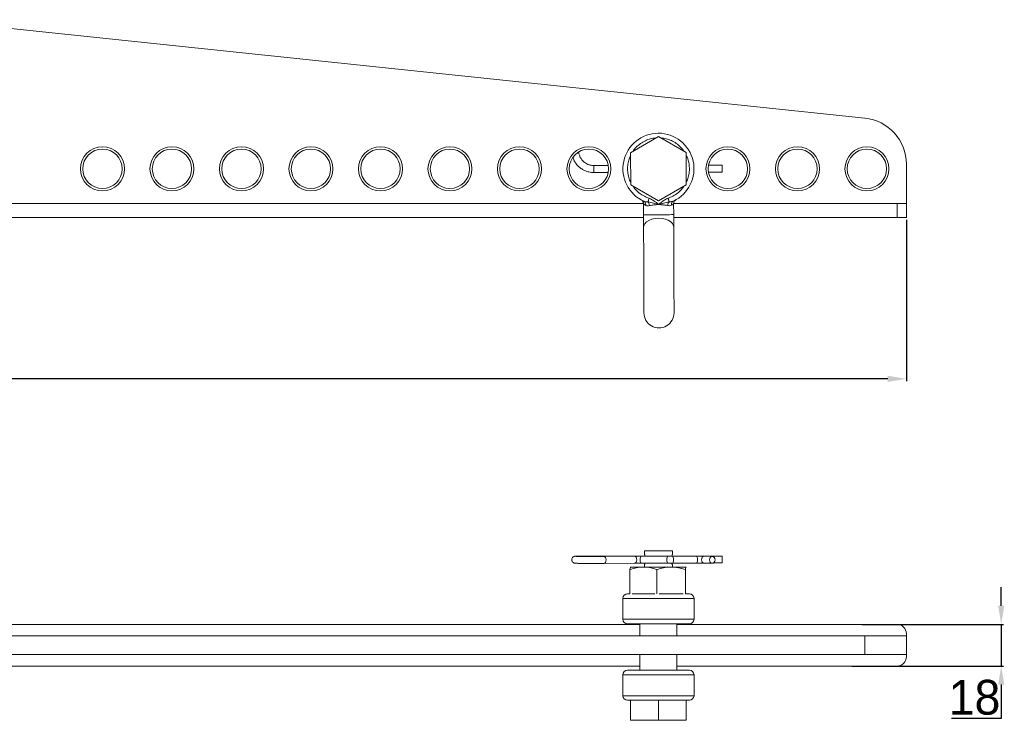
# Model space of a CAD drawing. Header units: millimetres. Extents: x 249 to 2086, y 62 to 446.
# Tile 2 of 6: x 806 to 1231, y 73 to 375. Entities that reach past the tile are written whole.
import ezdxf

# ---------------------------------------------------------------- set-up
doc = ezdxf.new("R2010")
doc.units = ezdxf.units.MM
doc.header["$PDSIZE"] = -1
doc.dimstyles.new('ISO-25', dxfattribs={"dimtxt": 2.5, "dimasz": 2.5, "dimexe": 1.25, "dimexo": 0.625, "dimtad": 1, "dimtxsty": 'Standard', "dimcen": 2.5, "dimadec": 0, "dimazin": 0, "dimtfac": 1, "dimtmove": 0, "dimatfit": 3, "dimfxl": 0, "dimarcsym": 0})

# ---------------------------------------------------------------- blocks, each defined once
blk = doc.blocks.new('*D4')
at = {"color": 0, "lineweight": -2}
for p, q in [((328.76, 288.72), (328.76, 219.1)), ((1188.76, 288.72), (1188.76, 219.1)), ((1180.76, 220.1), (336.76, 220.1))]:
    blk.add_line(p, q, dxfattribs=at)
at = {"color": 0}
for points in [[(336.76, 221.43), (336.76, 218.76), (328.76, 220.1)], [(1180.76, 221.43), (1180.76, 218.76), (1188.76, 220.1)]]:
    blk.add_solid(points, dxfattribs=at)
at = {"layer": 'Defpoints', "color": 0}
for p in [(328.76, 289.72), (1188.76, 289.72), (328.76, 220.1)]:
    blk.add_point(p, dxfattribs=at)
at = {"color": 0, "insert": (758.76, 229.12), "char_height": 15, "attachment_point": 5}
blk.add_mtext('860', dxfattribs=at)
blk = doc.blocks.new('*D7')
at = {"color": 0, "lineweight": -2}
for p, q in [((1229.72, 122.16), (1229.72, 130.16)), ((1169.66, 114.16), (1230.72, 114.16)), ((1229.72, 114.16), (1229.72, 96.16)), ((1165.21, 96.16), (1230.72, 96.16)), ((1229.72, 88.16), (1229.72, 73.58)), ((1229.72, 73.58), (1208.19, 73.58))]:
    blk.add_line(p, q, dxfattribs=at)
at = {"color": 0}
for points in [[(1228.38, 122.16), (1231.05, 122.16), (1229.72, 114.16)], [(1228.38, 88.16), (1231.05, 88.16), (1229.72, 96.16)]]:
    blk.add_solid(points, dxfattribs=at)
at = {"layer": 'Defpoints', "color": 0}
for p in [(1168.66, 114.16), (1164.21, 96.16), (1229.72, 96.16)]:
    blk.add_point(p, dxfattribs=at)
at = {"color": 0, "insert": (1218.19, 82.6), "char_height": 15, "attachment_point": 5}
blk.add_mtext('18', dxfattribs=at)

msp = doc.modelspace()

# ---------------------------------------------------------------- linework, layer by layer
at = {"color": 7, "linetype": 'Continuous', "lineweight": 15}
for p, q in [((1170.84, 332.6), (765.27, 375.04)), ((1069.74, 317.61), (1081.71, 324.58)), ((1081.71, 324.58), (1093.74, 317.7)), ((1069.79, 303.75), (1069.74, 317.61)), ((1093.74, 317.7), (1093.79, 303.84)), ((1060.14, 312.15), (1053.82, 312.13)), ((1109.32, 312.32), (1103.41, 312.3)), ((1188.76, 295.72), (1188.76, 312.71)), ((1053.83, 309.13), (1060.11, 309.15)), ((1103.38, 309.3), (1109.33, 309.32)), ((1081.81, 296.87), (1069.79, 303.75)), ((1093.79, 303.84), (1081.81, 296.87)), ((442.3, 295.72), (1075.3, 295.72)), ((1074.67, 297.08), (1074.71, 297)), ((1075.32, 295.58), (1075.33, 290.88)), ((1088.33, 290.93), (1088.32, 295.63)), ((1088.33, 295.72), (1184.76, 295.72)), ((1088.68, 297.02), (1088.52, 296.94)), ((1184.76, 289.72), (1184.76, 295.72)), ((1184.76, 295.72), (1188.76, 295.72)), ((1188.76, 295.72), (1188.76, 289.72)), ((442.29, 289.72), (1075.34, 289.72)), ((1088.34, 289.72), (1184.76, 289.72)), ((1188.76, 289.72), (1184.76, 289.72)), ((1075.76, 145.88), (1075.76, 144.38)), ((1087.76, 145.88), (1075.76, 145.88)), ((1087.76, 144.38), (1087.76, 145.88)), ((1075.99, 143.63), (1053.83, 143.63)), ((1058.31, 143.45), (1058.29, 143.45)), ((1071.46, 143.56), (1058.31, 143.45)), ((1058.33, 140.45), (1071.49, 140.56)), ((1073.35, 140.57), (1074.29, 140.57)), ((1074.29, 140.57), (1085.83, 140.52)), ((1085.84, 143.52), (1074.3, 143.57)), ((1086.78, 143.52), (1085.84, 143.52)), ((1086.78, 140.52), (1087.75, 140.52)), ((1109.33, 143.63), (1087.52, 143.63)), ((1098.16, 143.57), (1087.74, 143.52)), ((1087.75, 140.52), (1098.17, 140.57)), ((1099.13, 143.57), (1098.16, 143.57)), ((1101.51, 140.56), (1104.96, 140.5)), ((1105.01, 143.5), (1101.56, 143.56)), ((1105.47, 140.63), (1109.33, 140.63)), ((1069.45, 127.32), (1069.45, 137.79)), ((1069.76, 138.87), (1069.75, 138.86)), ((1069.78, 138.87), (1075.27, 138.87)), ((1073.76, 138.88), (1073.76, 138.87)), ((1089.76, 138.88), (1073.76, 138.88)), ((1075.27, 138.87), (1087.26, 138.87)), ((1075.76, 139.88), (1075.76, 138.88)), ((1081.1, 127.32), (1081.1, 137.79)), ((1087.26, 138.87), (1093.75, 138.87)), ((1087.76, 138.88), (1087.76, 139.88)), ((1089.76, 138.87), (1089.76, 138.88)), ((1093.42, 127.32), (1093.42, 137.79)), ((1093.78, 138.84), (1093.75, 138.87)), ((1093.78, 138.86), (1093.76, 138.87)), ((1066.41, 125.38), (1066.41, 116.38)), ((1094.08, 127.32), (1094.08, 127.38)), ((1097.11, 116.38), (1097.11, 125.38)), ((1073.76, 114.16), (771.16, 114.16)), ((1068.41, 114.38), (1095.11, 114.38)), ((1073.76, 114.38), (1073.76, 109.16)), ((1089.76, 109.16), (1089.76, 114.38)), ((1184.76, 114.16), (1089.76, 114.16)), ((1170.84, 109.16), (765.27, 109.16)), ((1170.84, 101.16), (1170.84, 109.16)), ((1170.84, 109.16), (1188.76, 109.16)), ((1188.76, 109.16), (1188.76, 110.16)), ((1188.76, 109.16), (1188.76, 101.16)), ((1170.84, 101.16), (765.27, 101.16)), ((1073.76, 101.16), (1073.76, 94.38)), ((1089.76, 94.38), (1089.76, 101.16)), ((1188.76, 101.16), (1170.84, 101.16)), ((1188.76, 100.16), (1188.76, 101.16)), ((771.16, 96.16), (1073.76, 96.16)), ((1095.11, 94.38), (1068.41, 94.38)), ((1089.76, 96.16), (1184.76, 96.16)), ((1066.41, 92.38), (1066.41, 83.38)), ((1097.11, 83.38), (1097.11, 92.38)), ((1068.41, 81.38), (1095.11, 81.38)), ((1069.74, 81.38), (1069.74, 72.88)), ((1069.74, 81.38), (1081.71, 81.38)), ((1081.71, 81.38), (1081.71, 72.88)), ((1081.71, 81.38), (1093.74, 81.38)), ((1093.74, 81.38), (1093.74, 72.88)), ((1093.79, 81.38), (1093.79, 72.88)), ((1069.74, 72.88), (1081.71, 72.88)), ((1081.71, 72.88), (1093.74, 72.88)), ((1093.74, 72.88), (1093.79, 72.88))]:
    msp.add_line(p, q, dxfattribs=at)
at = {"color": 8, "linetype": 'Continuous', "lineweight": 15}
for p, q in [((1066.41, 125.38), (1097.11, 125.38)), ((1066.41, 116.38), (1097.11, 116.38)), ((1066.41, 92.38), (1097.11, 92.38)), ((1066.41, 83.38), (1097.11, 83.38))]:
    msp.add_line(p, q, dxfattribs=at)
at = {"color": 8, "linetype": 'Continuous', "lineweight": 15, "flags": 128}
for points in [[(1053.82, 312.13), (1053.82, 312.12), (1053.82, 312), (1053.82, 311.67), (1053.82, 311.18), (1053.83, 310.61), (1053.83, 310.03), (1053.83, 309.55), (1053.83, 309.23), (1053.83, 309.13), (1053.83, 309.13)], [(1088.33, 290.93), (1088.32, 290.93), (1088.06, 290.93), (1087.46, 290.93), (1086.56, 290.92), (1085.4, 290.92), (1084.06, 290.92), (1082.59, 290.91), (1081.08, 290.9), (1079.61, 290.9), (1078.26, 290.89), (1077.11, 290.89), (1076.2, 290.89), (1075.61, 290.89), (1075.34, 290.88), (1075.33, 290.88)], [(1081.84, 289.4), (1080.34, 289.29), (1078.92, 288.97), (1077.66, 288.46), (1076.63, 287.8), (1075.88, 287), (1075.45, 286.13), (1075.35, 285.45)], [(1088.35, 285.49), (1088.25, 286.17), (1087.82, 287.05), (1087.06, 287.83), (1086.02, 288.49), (1084.76, 288.99), (1083.34, 289.3), (1081.84, 289.4)], [(1053.83, 143.63), (1053.83, 143.63), (1053.83, 143.63)], [(1059.17, 141.94), (1059.1, 142.52), (1058.92, 143), (1058.64, 143.33), (1058.32, 143.45), (1058.31, 143.45)], [(1058.32, 140.45), (1058.64, 140.56), (1058.92, 140.88), (1059.1, 141.37), (1059.17, 141.94)], [(1074.29, 140.57), (1074.11, 140.68), (1073.96, 141), (1073.86, 141.48), (1073.82, 142.05), (1073.86, 142.63), (1073.96, 143.12), (1074.11, 143.45), (1074.29, 143.57), (1074.3, 143.57)], [(1085.36, 142.01), (1085.4, 142.58), (1085.5, 143.07), (1085.66, 143.4), (1085.84, 143.52), (1085.84, 143.52)], [(1085.83, 140.52), (1085.66, 140.63), (1085.5, 140.95), (1085.4, 141.43), (1085.36, 142.01)], [(1088.23, 142.01), (1088.19, 142.58), (1088.09, 143.07), (1087.93, 143.4), (1087.75, 143.52), (1087.74, 143.52)], [(1087.75, 140.52), (1087.93, 140.63), (1088.09, 140.95), (1088.19, 141.43), (1088.23, 142.01)], [(1098.64, 142.05), (1098.61, 142.63), (1098.5, 143.12), (1098.35, 143.45), (1098.16, 143.57), (1098.16, 143.57)], [(1098.17, 140.57), (1098.35, 140.68), (1098.5, 141), (1098.61, 141.48), (1098.64, 142.05)], [(1101.51, 140.56), (1101.07, 140.67), (1100.68, 140.99), (1100.42, 141.47), (1100.33, 142.04), (1100.42, 142.62), (1100.68, 143.11), (1101.07, 143.44), (1101.53, 143.56), (1101.56, 143.56)]]:
    msp.add_lwpolyline(points, dxfattribs=at)
at = {"color": 7, "linetype": 'Continuous', "lineweight": 15, "flags": 128}
for points in [[(1109.33, 309.32), (1109.33, 309.43), (1109.33, 309.75), (1109.33, 310.23), (1109.33, 310.81), (1109.32, 311.38), (1109.32, 311.87), (1109.32, 312.2), (1109.32, 312.32), (1109.32, 312.32)], [(1075.33, 290.88), (1075.34, 290.16), (1075.34, 289.43), (1075.34, 288.72), (1075.34, 288.02), (1075.35, 287.33), (1075.35, 286.68), (1075.35, 286.05), (1075.35, 285.45)], [(1088.35, 285.49), (1088.35, 286.09), (1088.35, 286.72), (1088.35, 287.38), (1088.34, 288.06), (1088.34, 288.76), (1088.34, 289.48), (1088.34, 290.2), (1088.33, 290.93)], [(1075.35, 285.45), (1075.36, 282.94), (1075.37, 280.24), (1075.38, 277.4), (1075.39, 274.45), (1075.4, 271.46), (1075.41, 268.46), (1075.42, 265.52), (1075.43, 262.68), (1075.44, 260), (1075.45, 257.51), (1075.46, 255.26), (1075.47, 253.28), (1075.47, 251.62), (1075.48, 250.29), (1075.48, 249.33), (1075.48, 248.75), (1075.48, 248.55)], [(1088.48, 248.6), (1088.48, 248.79), (1088.48, 249.38), (1088.48, 250.34), (1088.47, 251.66), (1088.47, 253.33), (1088.46, 255.3), (1088.45, 257.55), (1088.44, 260.04), (1088.43, 262.73), (1088.42, 265.57), (1088.41, 268.51), (1088.4, 271.5), (1088.39, 274.5), (1088.38, 277.44), (1088.37, 280.29), (1088.36, 282.99), (1088.35, 285.49)], [(1071.47, 143.56), (1071.83, 143.44), (1072.14, 143.11), (1072.34, 142.62), (1072.41, 142.05), (1072.34, 141.48), (1072.14, 140.99), (1071.83, 140.67), (1071.47, 140.56)], [(1103.78, 141.99), (1103.87, 142.56), (1104.13, 143.05), (1104.52, 143.38), (1104.98, 143.5), (1105.44, 143.39), (1105.83, 143.07), (1106.09, 142.58), (1106.19, 142.01), (1106.09, 141.44), (1105.83, 140.95), (1105.44, 140.62), (1104.98, 140.5), (1104.52, 140.61), (1104.13, 140.93), (1103.87, 141.42), (1103.78, 141.99)], [(1109.33, 142.15), (1109.33, 141.57), (1109.33, 141.08), (1109.33, 140.75), (1109.33, 140.63), (1109.32, 140.74), (1109.32, 141.06), (1109.32, 141.54), (1109.32, 142.11), (1109.32, 142.69), (1109.32, 143.18), (1109.32, 143.51), (1109.33, 143.63), (1109.33, 143.52), (1109.33, 143.2), (1109.33, 142.72), (1109.33, 142.15)]]:
    msp.add_lwpolyline(points, dxfattribs=at)
at = {"color": 7, "linetype": 'Continuous', "lineweight": 15}
for centre, radius in [((841.76, 310.72), 9.5), ((841.76, 310.72), 8.5), ((871.76, 310.72), 9.5), ((871.76, 310.72), 8.5), ((901.76, 310.72), 9.5), ((901.76, 310.72), 8.5), ((931.76, 310.72), 9.5), ((931.76, 310.72), 8.5), ((961.76, 310.72), 9.5), ((961.76, 310.72), 8.5), ((991.76, 310.72), 9.5), ((991.76, 310.72), 8.5), ((1021.76, 310.72), 9.5), ((1021.76, 310.72), 8.5), ((1051.76, 310.72), 9.5), ((1051.76, 310.72), 8.5), ((1111.76, 310.72), 9.5), ((1111.76, 310.72), 8.5), ((1141.76, 310.72), 9.5), ((1141.76, 310.72), 8.5), ((1171.76, 310.72), 9.5), ((1171.76, 310.72), 8.5)]:
    msp.add_circle(centre, radius, dxfattribs=at)
for centre, radius, start, end in [((1168.76, 312.71), 20, 0, 84.0257), ((1081.76, 310.72), 15.35, 294.7632, 245.6458), ((1081.98, 248.58), 6.5, 180.2045, 0.2045), ((1068.41, 125.38), 2, 90, 180), ((1095.11, 125.38), 2, 0, 90), ((1068.41, 116.38), 2, 180, 270), ((1095.11, 116.38), 2, 270, 360), ((1184.76, 110.16), 4, 0, 90), ((1184.76, 100.16), 4, 270, 0), ((1068.41, 92.38), 2, 90, 180), ((1095.11, 92.38), 2, 0, 90), ((1068.41, 83.38), 2, 180, 270), ((1095.11, 83.38), 2, 270, 360)]:
    msp.add_arc(centre, radius, start, end, dxfattribs=at)
msp.add_ellipse((1071.47, 142.06), major_axis=(-0.01, 1.5), ratio=0.595839, start_param=3.126584, end_param=6.268176, dxfattribs=at)
at = {"color": 8, "linetype": 'Continuous', "lineweight": 15}
for points, knots in [([(1070.78, 318.21), (1070.96, 318.5), (1071.58, 319.49), (1073.01, 320.88), (1074.99, 322.33), (1077.19, 323.33), (1079.11, 323.89), (1080.29, 323.96), (1080.69, 323.99)], [0, 0, 0, 0, 0.086297, 0.292849, 0.499402, 0.70252, 0.899093, 1, 1, 1, 1]), ([(1082.74, 323.99), (1083.14, 323.97), (1084.32, 323.91), (1086.25, 323.36), (1088.45, 322.37), (1090.44, 320.95), (1091.89, 319.56), (1092.51, 318.58), (1092.7, 318.29)], [0, 0, 0, 0, 0.100905, 0.29748, 0.500596, 0.70715, 0.913702, 1, 1, 1, 1]), ([(1069.78, 304.96), (1069.62, 305.26), (1069.08, 306.27), (1068.61, 308.16), (1068.34, 310.48), (1068.51, 312.75), (1068.96, 314.76), (1069.51, 315.93), (1069.74, 316.44)], [0, 0, 0, 0, 0.0860494, 0.289067, 0.4855462, 0.6729684, 0.8603908, 1, 1, 1, 1]), ([(1093.74, 316.52), (1093.98, 316.02), (1094.54, 314.85), (1095, 312.84), (1095.18, 310.58), (1094.94, 308.26), (1094.47, 306.37), (1093.94, 305.35), (1093.78, 305.04)], [0, 0, 0, 0, 0.13961, 0.327031, 0.514454, 0.710933, 0.913951, 1, 1, 1, 1]), ([(1077.73, 298), (1077.03, 298.26), (1075.6, 298.79), (1073.63, 300.06), (1071.97, 301.52), (1071.16, 302.67), (1070.81, 303.17)], [0, 0, 0, 0, 0.253405, 0.519053, 0.793544, 1, 1, 1, 1]), ([(1092.77, 303.25), (1092.42, 302.75), (1091.62, 301.59), (1089.97, 300.12), (1088.01, 298.83), (1086.58, 298.29), (1085.89, 298.03)], [0, 0, 0, 0, 0.206454, 0.480944, 0.746595, 1, 1, 1, 1]), ([(1076.3, 294.92), (1076.02, 295.11), (1075.46, 295.46), (1075.36, 295.54), (1075.32, 295.58)], [0, 0, 0, 0, 0.503138, 1, 1, 1, 1]), ([(1088.32, 295.62), (1088.32, 295.62), (1088.32, 295.62), (1088.16, 295.49), (1087.61, 295.14), (1087.33, 294.96)], [0, 0, 0, 0, 0.000003, 0.4969169, 1, 1, 1, 1])]:
    msp.add_open_spline(points, degree=3, knots=knots, dxfattribs=at)
at = {"color": 7, "linetype": 'Continuous', "lineweight": 15}
for points, knots in [([(1044.88, 315.45), (1044.99, 315.14), (1045.27, 314.31), (1046.02, 313.1), (1047.06, 311.87), (1048.27, 310.85), (1049.53, 310.1), (1050.71, 309.62), (1051.8, 309.32), (1052.81, 309.15), (1053.51, 309.13), (1053.83, 309.13)], [0, 0, 0, 0, 0.084287, 0.223444, 0.361411, 0.496985, 0.626781, 0.737246, 0.821472, 0.917776, 1, 1, 1, 1]), ([(1053.82, 312.13), (1053.32, 312.15), (1052.62, 312.2), (1051.62, 312.48), (1050.8, 312.83), (1049.89, 313.39), (1049.04, 314.15), (1048.28, 315.1), (1047.72, 316.24), (1047.4, 317.18), (1047.38, 317.73), (1047.37, 317.84)], [0, 0, 0, 0, 0.158819, 0.222777, 0.329362, 0.441147, 0.562315, 0.690538, 0.825127, 0.965744, 1, 1, 1, 1]), ([(1077.24, 296.45), (1077.27, 296.54), (1077.33, 296.73), (1077.45, 297.12), (1077.58, 297.54), (1077.68, 297.85), (1077.73, 298)], [0, 0, 0, 0, 0.249997, 0.499999, 0.749997, 1, 1, 1, 1]), ([(1081.82, 295.37), (1081.18, 295.88), (1079.9, 296.88), (1078.45, 297.63), (1077.73, 298)], [0, 0, 0, 0, 0.500717, 1, 1, 1, 1]), ([(1085.89, 298.03), (1085.4, 297.81), (1084.41, 297.37), (1083.14, 296.33), (1082.26, 295.69), (1081.82, 295.37)], [0, 0, 0, 0, 0.32463, 0.666613, 1, 1, 1, 1]), ([(1085.89, 298.03), (1085.94, 297.88), (1086.03, 297.57), (1086.17, 297.15), (1086.3, 296.77), (1086.36, 296.57), (1086.39, 296.48)], [0, 0, 0, 0, 0.250001, 0.5, 0.750004, 1, 1, 1, 1]), ([(1074.71, 297), (1074.8, 296.9), (1074.98, 296.71), (1075.17, 296.35), (1075.29, 295.97), (1075.31, 295.71), (1075.32, 295.58)], [0, 0, 0, 0, 0.249978, 0.499996, 0.749987, 1, 1, 1, 1]), ([(1077.24, 296.45), (1076.9, 296.45), (1076.24, 296.46), (1075.7, 296.65), (1075.43, 296.74)], [0, 0, 0, 0, 0.513807, 1, 1, 1, 1]), ([(1076.3, 294.92), (1076.31, 295.12), (1076.33, 295.51), (1076.16, 296.05), (1075.87, 296.49), (1075.58, 296.66), (1075.43, 296.74)], [0, 0, 0, 0, 0.250012, 0.499991, 0.749973, 1, 1, 1, 1]), ([(1077.94, 294.9), (1077.62, 294.82), (1077, 294.66), (1076.53, 294.84), (1076.3, 294.92)], [0, 0, 0, 0, 0.49978, 1, 1, 1, 1]), ([(1081.82, 295.37), (1081.1, 295.51), (1079.53, 295.82), (1078.04, 296.23), (1077.24, 296.45)], [0, 0, 0, 0, 0.45614, 1, 1, 1, 1]), ([(1077.94, 294.9), (1077.86, 295.23), (1077.71, 295.84), (1077.38, 296.26), (1077.24, 296.45)], [0, 0, 0, 0, 0.55898, 1, 1, 1, 1]), ([(1081.82, 295.37), (1081.12, 295.28), (1079.73, 295.08), (1078.53, 294.96), (1077.94, 294.9)], [0, 0, 0, 0, 0.501938, 1, 1, 1, 1]), ([(1086.39, 296.48), (1085.58, 296.25), (1084.1, 295.84), (1082.53, 295.52), (1081.82, 295.37)], [0, 0, 0, 0, 0.543853, 1, 1, 1, 1]), ([(1085.7, 294.92), (1085.41, 294.97), (1084.84, 295.06), (1083.55, 295.11), (1082.51, 295.27), (1081.82, 295.37)], [0, 0, 0, 0, 0.248831, 0.498935, 1, 1, 1, 1]), ([(1085.7, 294.92), (1085.78, 295.26), (1085.92, 295.87), (1086.25, 296.29), (1086.39, 296.48)], [0, 0, 0, 0, 0.558981, 1, 1, 1, 1]), ([(1087.33, 294.96), (1087.1, 294.87), (1086.64, 294.69), (1086.01, 294.85), (1085.7, 294.92)], [0, 0, 0, 0, 0.5002151, 1, 1, 1, 1]), ([(1088.19, 296.79), (1087.93, 296.69), (1087.39, 296.5), (1086.73, 296.48), (1086.39, 296.48)], [0, 0, 0, 0, 0.4862, 1, 1, 1, 1]), ([(1087.33, 294.96), (1087.32, 295.18), (1087.3, 295.62), (1087.51, 296.16), (1087.81, 296.56), (1088.06, 296.71), (1088.19, 296.79)], [0, 0, 0, 0, 0.279788, 0.55956, 0.779761, 1, 1, 1, 1]), ([(1088.52, 296.94), (1088.46, 296.91), (1088.29, 296.82), (1088.1, 296.73), (1087.98, 296.66)], [0, 0, 0, 0, 0.354263, 1, 1, 1, 1]), ([(1088.32, 295.62), (1088.33, 295.8), (1088.36, 296.15), (1088.57, 296.64), (1088.89, 297.07), (1089.18, 297.27), (1089.33, 297.37)], [0, 0, 0, 0, 0.25001, 0.500001, 0.749989, 1, 1, 1, 1]), ([(1053.8, 143.63), (1053.26, 143.63), (1052.51, 143.63), (1051.45, 143.63), (1050.58, 143.62), (1049.64, 143.62), (1048.75, 143.61), (1047.96, 143.6), (1047.28, 143.59), (1046.74, 143.58), (1046.32, 143.57), (1046.03, 143.56), (1045.82, 143.55), (1045.69, 143.54), (1045.52, 143.51), (1045.33, 143.46), (1045.13, 143.39), (1044.88, 143.24), (1044.57, 142.94), (1044.33, 142.47), (1044.27, 141.9), (1044.43, 141.34), (1044.75, 140.92), (1045.1, 140.69), (1045.37, 140.59), (1045.63, 140.53), (1045.76, 140.53), (1045.99, 140.51), (1046.4, 140.5), (1047.13, 140.48), (1048.16, 140.46), (1049.31, 140.45), (1050.4, 140.45), (1051.37, 140.44), (1052.47, 140.44), (1053.29, 140.44), (1053.8, 140.44)], [0, 0, 0, 0, 0.055841, 0.078251, 0.114741, 0.151335, 0.189184, 0.226918, 0.263847, 0.2993, 0.332633, 0.363181, 0.390318, 0.414081, 0.426726, 0.434005, 0.440619, 0.450459, 0.465883, 0.484889, 0.504598, 0.524397, 0.54427, 0.558874, 0.56839, 0.577004, 0.599293, 0.629539, 0.673442, 0.728107, 0.785772, 0.838381, 0.88154, 0.914641, 0.946624, 1, 1, 1, 1]), ([(1053.8, 143.44), (1053.27, 143.44), (1052.52, 143.44), (1051.46, 143.44), (1050.61, 143.45), (1049.67, 143.45), (1048.79, 143.46), (1048.01, 143.47), (1047.34, 143.48), (1046.81, 143.49), (1046.42, 143.5), (1046.17, 143.51), (1046.03, 143.51), (1046.02, 143.51), (1046.01, 143.51)], [0, 0, 0, 0, 0.139129, 0.195141, 0.286297, 0.377695, 0.472153, 0.566183, 0.657969, 0.745682, 0.827441, 0.901046, 0.963763, 1, 1, 1, 1]), ([(1058.29, 143.46), (1058.09, 143.45), (1057.59, 143.45), (1056.76, 143.44), (1055.83, 143.44), (1054.86, 143.44), (1054.17, 143.44), (1053.8, 143.44)], [0, 0, 0, 0, 0.154888, 0.385714, 0.565008, 0.768496, 1, 1, 1, 1]), ([(1053.8, 140.44), (1054.33, 140.44), (1055.08, 140.44), (1056.15, 140.44), (1057.01, 140.45), (1057.78, 140.45), (1058.19, 140.45), (1058.32, 140.46)], [0, 0, 0, 0, 0.332867, 0.466449, 0.683965, 0.902094, 1, 1, 1, 1]), ([(1073.35, 143.57), (1073.01, 143.57), (1072.55, 143.57), (1071.94, 143.57), (1071.63, 143.57), (1071.47, 143.56), (1071.46, 143.56)], [0, 0, 0, 0, 0.491094, 0.67668, 0.970835, 1, 1, 1, 1]), ([(1071.51, 140.56), (1071.51, 140.56), (1071.64, 140.57), (1071.96, 140.57), (1072.56, 140.57), (1073.04, 140.57), (1073.35, 140.57)], [0, 0, 0, 0, 0.013378, 0.268938, 0.544582, 1, 1, 1, 1]), ([(1074.3, 143.57), (1074.21, 143.57), (1073.91, 143.57), (1073.58, 143.57), (1073.35, 143.57)], [0, 0, 0, 0, 0.27185, 1, 1, 1, 1]), ([(1075.76, 144.38), (1075.77, 144.35), (1075.79, 144.3), (1075.89, 144.02), (1075.96, 143.73), (1075.99, 143.63)], [0, 0, 0, 0, 0.3810584, 0.7732426, 1, 1, 1, 1]), ([(1075.99, 140.63), (1075.96, 140.5), (1075.87, 140.19), (1075.78, 139.93), (1075.77, 139.9), (1075.76, 139.88)], [0, 0, 0, 0, 0.283513, 0.70006, 1, 1, 1, 1]), ([(1085.84, 140.52), (1085.92, 140.52), (1086.22, 140.52), (1086.55, 140.52), (1086.78, 140.52)], [0, 0, 0, 0, 0.27185, 1, 1, 1, 1]), ([(1087.74, 143.52), (1087.72, 143.52), (1087.42, 143.52), (1087.09, 143.52), (1086.78, 143.52)], [0, 0, 0, 0, 0.072658, 1, 1, 1, 1]), ([(1087.49, 143.52), (1087.54, 143.69), (1087.63, 144.05), (1087.74, 144.33), (1087.76, 144.37), (1087.76, 144.38)], [0, 0, 0, 0, 0.338763, 0.723189, 1, 1, 1, 1]), ([(1087.76, 139.88), (1087.76, 139.88), (1087.77, 139.86), (1087.73, 139.98), (1087.63, 140.21), (1087.57, 140.46), (1087.55, 140.52)], [0, 0, 0, 0, 0.0123108, 0.4289571, 0.8449923, 1, 1, 1, 1]), ([(1098.17, 140.57), (1098.19, 140.57), (1098.49, 140.57), (1098.82, 140.57), (1099.13, 140.57)], [0, 0, 0, 0, 0.0727243, 1, 1, 1, 1]), ([(1101.55, 143.55), (1101.46, 143.56), (1101.25, 143.56), (1100.85, 143.56), (1100.37, 143.57), (1099.8, 143.57), (1099.36, 143.57), (1099.13, 143.57)], [0, 0, 0, 0, 0.152577, 0.358429, 0.538594, 0.749255, 1, 1, 1, 1]), ([(1099.13, 140.57), (1099.46, 140.57), (1099.91, 140.57), (1100.51, 140.57), (1100.94, 140.56), (1101.29, 140.56), (1101.45, 140.56), (1101.5, 140.56)], [0, 0, 0, 0, 0.354792, 0.489644, 0.702718, 0.903168, 1, 1, 1, 1]), ([(1069.45, 137.79), (1070.39, 138.09), (1072.3, 138.7), (1074.28, 138.81), (1075.27, 138.87)], [0, 0, 0, 0, 0.4954565, 1, 1, 1, 1]), ([(1069.78, 138.87), (1069.69, 138.75), (1069.58, 138.58), (1069.47, 137.96), (1069.45, 137.79)], [0, 0, 0, 0, 0.742448, 1, 1, 1, 1]), ([(1075.27, 138.87), (1075.41, 138.86), (1076.46, 138.85), (1078.43, 138.62), (1080.21, 138.07), (1081.1, 137.79)], [0, 0, 0, 0, 0.070098, 0.530788, 1, 1, 1, 1]), ([(1087.26, 138.87), (1087.11, 138.86), (1086.01, 138.85), (1083.92, 138.62), (1082.05, 138.07), (1081.1, 137.79)], [0, 0, 0, 0, 0.070097, 0.530788, 1, 1, 1, 1]), ([(1093.42, 137.79), (1092.42, 138.09), (1090.4, 138.7), (1088.31, 138.81), (1087.26, 138.87)], [0, 0, 0, 0, 0.495459, 1, 1, 1, 1]), ([(1093.75, 138.87), (1093.67, 138.75), (1093.55, 138.58), (1093.45, 137.96), (1093.42, 137.79)], [0, 0, 0, 0, 0.742449, 1, 1, 1, 1]), ([(1069.45, 127.38), (1069.32, 127.38), (1068.89, 127.38), (1068.5, 127.38), (1068.44, 127.38), (1068.41, 127.38)], [0, 0, 0, 0, 0.169727, 0.584864, 1, 1, 1, 1]), ([(1080.2, 127.38), (1079.96, 127.38), (1078.95, 127.38), (1077.19, 127.38), (1074.99, 127.38), (1073.01, 127.38), (1071.43, 127.38), (1070.69, 127.38), (1070.39, 127.38)], [0, 0, 0, 0, 0.058444, 0.251655, 0.451298, 0.654318, 0.857337, 1, 1, 1, 1]), ([(1092.43, 127.38), (1092.33, 127.38), (1091.78, 127.38), (1090.44, 127.38), (1088.45, 127.38), (1086.25, 127.38), (1084.1, 127.38), (1082.69, 127.38), (1082.06, 127.38)], [0, 0, 0, 0, 0.045258, 0.248281, 0.451305, 0.650951, 0.844167, 1, 1, 1, 1]), ([(1095.11, 127.38), (1095.09, 127.38), (1095.03, 127.38), (1094.42, 127.38), (1093.93, 127.38), (1093.47, 127.38), (1093.47, 127.38)], [0, 0, 0, 0, 0.328044, 0.656087, 0.999985, 1, 1, 1, 1])]:
    msp.add_open_spline(points, degree=3, knots=knots, dxfattribs=at)

# ---------------------------------------------------------------- dimensions: what is measured, and where the dimension line sits
dim = msp.add_linear_dim(base=(328.76, 220.1), p1=(1188.76, 289.72), p2=(328.76, 289.72), dimstyle='ISO-25', override={"dimtxt": 15, "dimasz": 8, "dimexe": 1, "dimexo": 1, "dimgap": 1.524, "dimtoh": 1, "dimdec": 0, "dimzin": 0, "dimadec": 2, "dimtdec": 0, "dimtzin": 0})
dim.commit()
dim.dimension.update_dxf_attribs({"geometry": '*D4', "text_midpoint": (758.76, 229.12)})
dim = msp.add_linear_dim(base=(1229.72, 96.16), p1=(1168.66, 114.16), p2=(1164.21, 96.16), angle=90, dimstyle='ISO-25', override={"dimtxt": 15, "dimasz": 8, "dimexe": 1, "dimexo": 1, "dimgap": 1.524, "dimtoh": 1, "dimdec": 0, "dimzin": 0, "dimadec": 2, "dimtdec": 0, "dimtzin": 0})
dim.commit()
dim.dimension.update_dxf_attribs({"geometry": '*D7', "text_midpoint": (1218.19, 73.58), "dimtype": 160})

doc.saveas('drawing.dxf')
